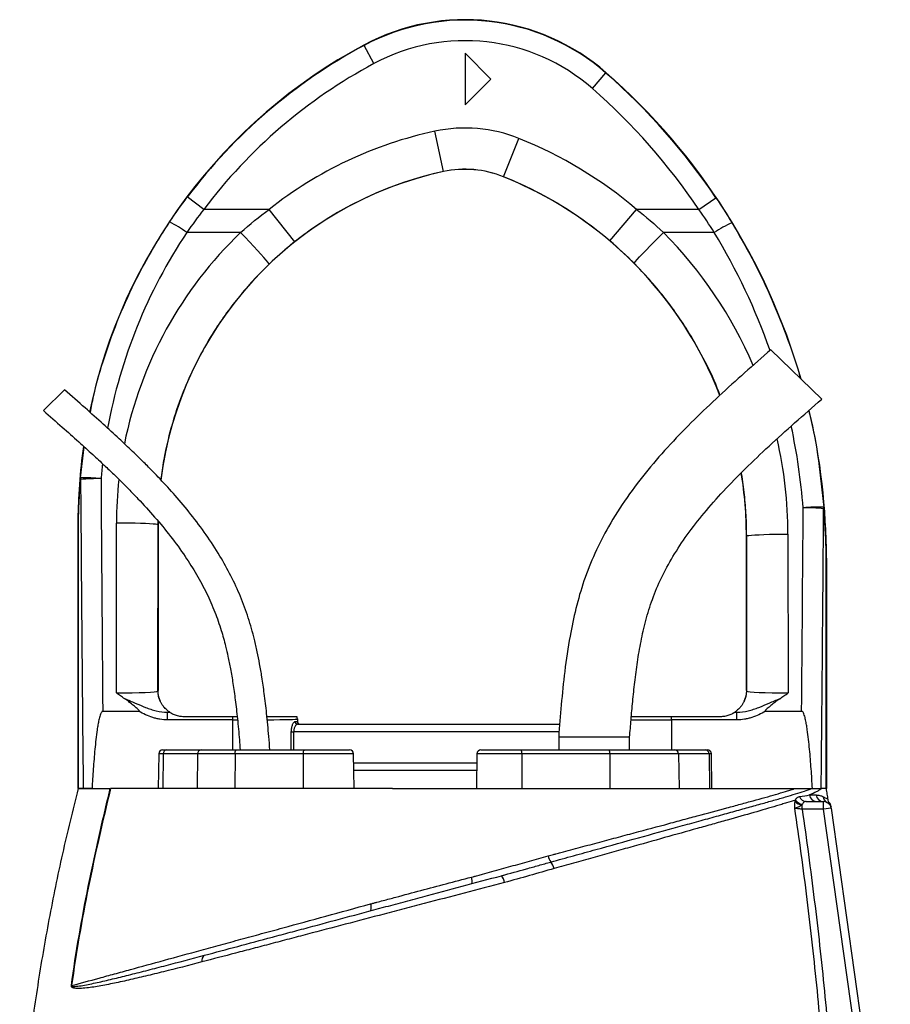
# Model space of a CAD drawing. Header units: millimetres. Extents: x 3239 to 9129, y 147 to 12352.
# Tile 5 of 5: x 5321 to 7007, y 10444 to 12352. Entities that reach past the tile are written whole.
import ezdxf

# ---------------------------------------------------------------- set-up
doc = ezdxf.new("R2010")
doc.units = ezdxf.units.MM
doc.header["$LTSCALE"] = 5

msp = doc.modelspace()

# ---------------------------------------------------------------- linework, layer by layer
at = {"color": 7, "linetype": 'Continuous', "lineweight": 25}
for p, q in [((5987.9, 12301.7), (5987.6, 12302.3)), ((6006.8, 12266.4), (5987.9, 12301.7)), ((6183.6, 12286.6), (6183.6, 12186.6)), ((6233.6, 12236.6), (6183.6, 12286.6)), ((6456.5, 12248.3), (6457, 12248.8)), ((6183.6, 12186.6), (6233.6, 12236.6)), ((6430.2, 12218.2), (6456.5, 12248.3)), ((6141.6, 12057.2), (6124.8, 12135.4)), ((6258.2, 12047.2), (6288, 12121.4)), ((6141.6, 12057.2), (6141.6, 12057.1)), ((6258.2, 12047.2), (6258.2, 12047.2)), ((5677.3, 11983.9), (5645.4, 12008)), ((6636.5, 11983.9), (6669.7, 12006.3)), ((5804, 11983.9), (5677.3, 11983.9)), ((5853.7, 11921.2), (5804, 11983.9)), ((6464.1, 11923), (6515.9, 11983.9)), ((6636.5, 11983.9), (6515.9, 11983.9)), ((5748.6, 11939.2), (5644.4, 11939.2)), ((6666.3, 11939.2), (6568.1, 11939.2)), ((6874.5, 11616.3), (6775.8, 11712)), ((5407.7, 11634.1), (5366.5, 11594.1)), ((5433.9, 11376.9), (5433.6, 11376.9)), ((5433.6, 10861.6), (5433.6, 11376.9)), ((5434, 11376.9), (5433.9, 11376.9)), ((5433.9, 10861.6), (5433.9, 11376.9)), ((5434, 11376.9), (5434, 10861.6)), ((5507.9, 11046.9), (5508.1, 11376.3)), ((5588.1, 11372.7), (5587.9, 11050.8)), ((5588.1, 11372.7), (5588.6, 11372.7)), ((5588.7, 11379.5), (5588.6, 11372.7)), ((5588.6, 11372.7), (5588.6, 11051.6)), ((6809.2, 11354.8), (6809.4, 11046.9)), ((6729.2, 11351.2), (6728.6, 11351.2)), ((6728.6, 11051.6), (6728.6, 11351.2)), ((6729.4, 11050.8), (6729.2, 11351.2)), ((6883.3, 11308.3), (6883.6, 11308.3)), ((6883.3, 10861.6), (6883.3, 11308.3)), ((6883.3, 11308.3), (6883.3, 11308.3)), ((6883.3, 11308.3), (6883.3, 10861.6)), ((6883.6, 11308.3), (6883.6, 10861.6)), ((5587.9, 11050.8), (5588.6, 11051.6)), ((6728.6, 11051.6), (6729.4, 11050.8)), ((5481.6, 11011.6), (5551.7, 11011.6)), ((5607, 10994.6), (5607, 11009.6)), ((5607, 11009.6), (5611.4, 11009.6)), ((6705.9, 11009.6), (6710.3, 11009.6)), ((6710.3, 10994.6), (6710.3, 11009.6)), ((6765.6, 11011.6), (6835.7, 11011.6)), ((5733.6, 10994.6), (5607, 10994.6)), ((5638.6, 11001.6), (5733.6, 11001.6)), ((5733.6, 10994.6), (5733.6, 11001.6)), ((5733.6, 11001.6), (5741.9, 11001.6)), ((5854, 10991.6), (5858.6, 10991.6)), ((5858.6, 10996.6), (5858.6, 10996.5)), ((5858.6, 10996.6), (5858.6, 10991.6)), ((5858.6, 10996.5), (5858.6, 10991.6)), ((5858.6, 10991.6), (5858.6, 10991.6)), ((6583.7, 10994.6), (6583.7, 11001.6)), ((6583.7, 11001.6), (6678.6, 11001.6)), ((6710.3, 10994.6), (6583.7, 10994.6)), ((5846.9, 10971.6), (5851.4, 10971.6)), ((5858.8, 10986.6), (6366.9, 10986.6)), ((6364.9, 10961.6), (6364.9, 10936.6)), ((6502.4, 10961.6), (6364.9, 10961.6)), ((6502.4, 10936.6), (6502.4, 10961.6)), ((5597.4, 10936.6), (5605.4, 10936.6)), ((5605.4, 10936.6), (5672, 10936.6)), ((5672, 10936.6), (5740.2, 10936.6)), ((5740.2, 10936.6), (5872.5, 10936.6)), ((5872.5, 10936.6), (5959.9, 10936.6)), ((6214.1, 10936.6), (6292, 10936.6)), ((6292, 10936.6), (6462.5, 10936.6)), ((6462.5, 10936.6), (6589.9, 10936.6)), ((6589.9, 10936.6), (6649.2, 10936.6)), ((6649.2, 10936.6), (6653.2, 10936.6)), ((5589.9, 10929.2), (5588.7, 10861.6)), ((5598.9, 10929.2), (5597.8, 10861.6)), ((5665.4, 10929.2), (5598.9, 10929.2)), ((5665.4, 10929.2), (5664.4, 10861.6)), ((5737.8, 10929.2), (5665.4, 10929.2)), ((5737.8, 10929.2), (5737.4, 10861.6)), ((5870.1, 10929.2), (5737.8, 10929.2)), ((5870.1, 10929.2), (5869.8, 10861.6)), ((5968.5, 10861.6), (5967.4, 10929.2)), ((6206.6, 10929.2), (6205.4, 10861.6)), ((6293.3, 10929.2), (6293.5, 10861.6)), ((6463.8, 10929.2), (6293.3, 10929.2)), ((6463.8, 10929.2), (6464, 10861.6)), ((6597, 10929.2), (6463.8, 10929.2)), ((6597, 10929.2), (6598.1, 10861.6)), ((6656.2, 10929.2), (6597, 10929.2)), ((6656.2, 10929.2), (6657.3, 10861.6)), ((6661.9, 10861.6), (6660.7, 10929.2)), ((6206, 10896.6), (5967.9, 10896.6)), ((5433.6, 10861.6), (5433.9, 10861.6)), ((5434, 10861.6), (5433.9, 10861.6)), ((5443.7, 10861.6), (5434, 10861.6)), ((5478.5, 10861.6), (5495.1, 10861.6)), ((6042.6, 10861.6), (6213.3, 10861.6)), ((6856, 10861.6), (6856.6, 10861.6)), ((6836.5, 10821.6), (6836.5, 10830.2)), ((6878.1, 10821.6), (6836.5, 10821.6)), ((6844.4, 10836.6), (6878.1, 10836.6)), ((6878.1, 10821.6), (6878.1, 10836.6)), ((6893, 10823.7), (6878.1, 10821.6)), ((6990.3, 10023.4), (6878.1, 10821.6)), ((6885.3, 10834.8), (6884.9, 10834.9)), ((6893, 10823.6), (6893, 10823.7)), ((6893, 10823.7), (7007.4, 10009.1)), ((6256.1, 10693.4), (6257.8, 10693.9))]:
    msp.add_line(p, q, dxfattribs=at)
at = {"color": 8, "linetype": 'Continuous', "lineweight": 25}
for p, q in [((5438.4, 11463.7), (5445.7, 11523.8)), ((5588.3, 11380.1), (5588.1, 11372.7)), ((5733.6, 10936.6), (5733.6, 10994.6)), ((6583.7, 10994.6), (6583.7, 10936.6)), ((5846.9, 10936.6), (5846.9, 10971.6)), ((5851.4, 10971.6), (5851.4, 10936.6)), ((6365.7, 10971.6), (5851.4, 10971.6)), ((5598.9, 10929.2), (5589.9, 10929.2)), ((5967.4, 10929.2), (5870.1, 10929.2)), ((6293.3, 10929.2), (6206.6, 10929.2)), ((6660.7, 10929.2), (6656.2, 10929.2)), ((5967.7, 10911.6), (6206.3, 10911.6))]:
    msp.add_line(p, q, dxfattribs=at)
at = {"color": 7, "linetype": 'Continuous', "lineweight": 25, "flags": 128}
for points in [[(5804, 11877.9), (5803.4, 11879.1), (5801.5, 11881.7), (5798.2, 11885.6), (5793.7, 11890.8), (5788.1, 11897.1), (5781.4, 11904.4), (5774, 11912.4), (5765.9, 11921.1), (5757.4, 11930.1), (5748.6, 11939.2)], [(6511.3, 11879.3), (6511.9, 11880.5), (6513.9, 11883), (6517.2, 11886.9), (6521.8, 11891.9), (6527.6, 11898.1), (6534.4, 11905.2), (6542.1, 11913.1), (6550.4, 11921.5), (6559.1, 11930.3), (6568.1, 11939.2)], [(5588.1, 11372.7), (5586.9, 11373.3), (5583.9, 11373.8), (5579, 11374.3), (5572.4, 11374.8), (5564.2, 11375.2), (5554.7, 11375.6), (5544.1, 11375.9), (5532.6, 11376.1), (5520.5, 11376.2), (5508.1, 11376.3)], [(6729.2, 11351.2), (6730.4, 11351.8), (6733.4, 11352.3), (6738.3, 11352.8), (6744.9, 11353.3), (6753.1, 11353.7), (6762.6, 11354.1), (6773.2, 11354.4), (6784.7, 11354.6), (6796.8, 11354.7), (6809.2, 11354.8)], [(5737.8, 10929.2), (5737.8, 10930.6), (5738, 10932), (5738.2, 10933.3), (5738.5, 10934.4), (5738.9, 10935.3), (5739.3, 10936), (5739.7, 10936.4), (5740.2, 10936.6)], [(5870.1, 10929.2), (5870.2, 10930.6), (5870.3, 10932), (5870.6, 10933.3), (5870.8, 10934.4), (5871.2, 10935.3), (5871.6, 10936), (5872.1, 10936.4), (5872.5, 10936.6)], [(6195.7, 10690.1), (6199.1, 10691), (6199.1, 10691)]]:
    msp.add_lwpolyline(points, dxfattribs=at)
at = {"color": 7, "linetype": 'Continuous', "lineweight": 25}
for centre, radius, start, end in [((6183.6, 11936.6), 415, 48.8005, 118.1929), ((6183.6, 11936.6), 414.2, 48.8005, 118.1929), ((6183.6, 11936.6), 374.3, 48.8005, 118.1929), ((6483.6, 11376.9), 1050, 118.1929, 168.2253), ((6483.6, 11376.9), 1049.2, 118.1929, 143.0256), ((6483.6, 11376.9), 1009.3, 118.1929, 143.0256), ((5633.6, 11308.3), 1250, 16.1034, 48.8005), ((5633.6, 11308.3), 1249.2, 33.9671, 48.8005), ((5633.6, 11308.3), 1209.3, 33.9671, 48.8005), ((6288.6, 11372.7), 780.1, 102.1224, 128.4138), ((6183.6, 11861.6), 280.1, 68.1161, 102.1224), ((5978.6, 11351.2), 830.1, 49.6645, 68.1161), ((6183.6, 11861.6), 200.1, 68.1161, 102.1224), ((6183.6, 11861.6), 200, 68.1161, 102.1224), ((6288.6, 11372.7), 700, 102.1224, 172.9049), ((6288.6, 11372.7), 700.1, 102.1224, 128.4138), ((5978.6, 11351.2), 750.1, 49.6645, 68.1161), ((5978.6, 11351.2), 750, 21.3034, 68.1161), ((5485.7, 11718.2), 272.1, 54.3311, 62.5562), ((6812.3, 11717.3), 265.6, 114.8932, 123.3337), ((5633.6, 11308.3), 1250, 0, 13.2399), ((6483.6, 11376.9), 1050, 171.9067, 180), ((5978.6, 11351.2), 750, 0, 9.3367), ((5449.4, 11229.8), 234.1, 82.9274, 92.6994), ((5451, 11463), 12.6, 176.8653, 192.0026), ((5472.1, 11159.8), 302.5, 88.8275, 96.3421), ((6866.6, 11173.2), 234.1, 87.0867, 96.8611), ((6844.7, 11100.1), 305.6, 83.6975, 91.1288), ((6867.4, 11406.5), 11.2, 346.3915, 2.7476), ((5627.9, 11050.8), 40, 180.0185, 209.1258), ((6689.4, 11050.8), 40, 330.8742, 359.9815), ((5638.6, 11051.6), 50, 236.7363, 236.9813), ((6678.6, 11051.6), 50, 303.0187, 303.2637), ((5858.9, 10991.5), 4.91, 178.9427, 268.9022), ((5843.6, 10996.5), 15, 0.0179, 19.6354), ((5863.6, 10991.6), 5, 179.9956, 269.9956), ((5597.4, 10929.1), 7.5, 90, 179), ((5605.9, 10929.5), 7.07, 93.8436, 182.5389), ((5672.5, 10929.5), 7.07, 93.8436, 182.5389), ((5959.9, 10929.1), 7.5, 1, 90), ((6214.1, 10929.1), 7.5, 90, 179), ((6281.7, 10931), 11.7, 351.3091, 28.7329), ((6452.3, 10931), 11.7, 351.3091, 28.7329), ((6589.7, 10929.3), 7.28, 359.2325, 88.2045), ((6648.9, 10929.3), 7.28, 359.2325, 88.2045), ((6653.2, 10929.1), 7.5, 1, 90), ((6837.8, 10850), 19.8, 221.6133, 266.1291), ((6839, 10850.3), 18.9, 214.9381, 264.0372), ((6844.8, 10850.3), 13.7, 197.9005, 268.4239), ((6865, 10851.1), 14.5, 186.6031, 268.7715), ((6878.3, 10851.3), 14.7, 187.4681, 269.2533), ((6891.5, 10848), 14.6, 187.5919, 242.9681), ((6878.1, 10821.6), 15, 8, 90), ((6877.6, 10825.4), 15, 7.9997, 36.5497), ((6376.8, 10738.5), 33.1, 192.9568, 215.1693), ((6326.8, 10700.3), 29.9, 12.4711, 39.8202), ((6178, 10682.7), 19.2, 344.2305, 22.8222), ((6230.1, 10675.2), 30.1, 8.5407, 36.1743), ((5982.5, 10630.6), 19.4, 343.7036, 23.1661), ((5684.5, 10528.9), 11.3, 119.6226, 196.3097), ((5416.3, 10422.5), 57.5, 85.1274, 85.6056)]:
    msp.add_arc(centre, radius, start, end, dxfattribs=at)
at = {"color": 8, "linetype": 'Continuous', "lineweight": 25}
for centre, major_axis, ratio, start_param, end_param in [((6483.6, 11379.5), (0, 1008.8), 1, 0.982585, 1.391125), ((6288.6, 11375.7), (0, 780.5), 1, 0.764074, 1.372079), ((5978.6, 11354.1), (0, 830.5), 1, 5.117943, 5.494101), ((5633.6, 11311), (0, 1208.7), 1, 5.049124, 5.258909), ((5633.6, 11311), (0, 1208.7), 1, 4.790748, 4.92309), ((5978.6, 11354.1), (0, 830.5), 1, 4.71317, 4.937328), ((6483.6, 11379.5), (0, 1008.8), 1, 1.460239, 1.48873), ((6288.6, 11375.7), (0, 780.5), 1, 1.461892, 1.570015), ((6383.6, 12910.7), (0, 10282.4), 0.048627, 4.511856, 4.565316), ((5733.6, 10996.6), (125, 0), 0.01536, 4.712389, 4.784591), ((5733.6, 10996.6), (125, 0), 0.01536, 5.276513, 6.265732), ((6583.7, 10996.6), (125, 0), 0.01536, 4.031302, 4.712389)]:
    msp.add_ellipse(centre, major_axis=major_axis, ratio=ratio, start_param=start_param, end_param=end_param, dxfattribs=at)
at = {"color": 7, "linetype": 'Continuous', "lineweight": 25}
for centre, major_axis, ratio, start_param, end_param in [((5933.6, 12910.7), (0, 10282.4), 0.048627, 1.712315, 1.771423), ((5933.6, 12912.5), (0, 10282.4), 0.044737, 1.712315, 1.756735), ((6383.6, 12912.5), (0, 10282.4), 0.044737, 4.52645, 4.565316), ((5507.9, 11050.8), (80, 0), 0.048575, 4.712297, 6.265657), ((5628.6, 11051.6), (-28.3, -28.3), 0.999695, 5.497939, 5.499231), ((6688.6, 11051.6), (-28.3, 28.3), 0.999695, 3.925547, 3.926839), ((6809.4, 11050.8), (80, 0), 0.048575, 3.15912, 4.712481), ((5507.9, 11010.8), (120, 0), 0.017486, 5.683962, 5.749965), ((6809.4, 11010.8), (120, 0), 0.017486, 3.674813, 3.740816), ((5843.6, 10996.6), (10.6, 10.6), 0.999695, 5.497939, 5.837579), ((5863.6, 10991.6), (5, 0), 0.999848, 3.141593, 4.712389)]:
    msp.add_ellipse(centre, major_axis=major_axis, ratio=ratio, start_param=start_param, end_param=end_param, dxfattribs=at)
for points in [[(5611.1, 11959.7), (5622.1, 11976.1), (5633.5, 11992.2), (5645.4, 12008)], [(6669.7, 12006.3), (6680.3, 11990.5), (6690.6, 11974.5), (6700.5, 11958.3)], [(5677.3, 11983.9), (5665.9, 11969.3), (5654.9, 11954.4), (5644.4, 11939.2)], [(5748.6, 11939.2), (5766.4, 11955), (5784.8, 11969.9), (5804, 11983.9)], [(6515.9, 11983.9), (6533.9, 11969.8), (6551.3, 11954.9), (6568.1, 11939.2)], [(6666.3, 11939.2), (6656.7, 11954.4), (6646.8, 11969.3), (6636.5, 11983.9)], [(5853.7, 11921.2), (5836.4, 11907.6), (5819.9, 11893.1), (5804, 11877.9)], [(6511.3, 11879.3), (6496.2, 11894.5), (6480.5, 11909.1), (6464.1, 11923)], [(6213.3, 10861.6), (6220.9, 10861.6), (6236.7, 10861.6), (6262.2, 10861.6), (6289, 10861.6), (6316.4, 10861.6), (6343.3, 10861.6), (6369, 10861.6), (6392.9, 10861.6), (6407.5, 10861.6), (6414.5, 10861.6)], [(6883.6, 10861.6), (6883.3, 10861.6), (6880, 10861.6), (6873.7, 10861.6)], [(6823, 10836.8), (6823.1, 10837.8), (6823.3, 10838.7), (6823.5, 10839.5)], [(6831.7, 10846.1), (6838.8, 10847.2), (6845.1, 10848.3), (6850.6, 10849.4)], [(6850.6, 10849.4), (6855.5, 10849.4), (6859.9, 10849.4), (6863.7, 10849.3)], [(6837, 10831.6), (6836.8, 10831.1), (6836.6, 10830.7), (6836.5, 10830.2)], [(6344.5, 10731.1), (6348, 10732), (6351.4, 10733), (6354.8, 10733.9)]]:
    msp.add_open_spline(points, degree=3, dxfattribs=at)
at = {"color": 8, "linetype": 'Continuous', "lineweight": 25}
for points, knots in [([(5457.4, 11590.3), (5459.4, 11600.8), (5466.3, 11637.6), (5484.7, 11699.9), (5512.5, 11776.6), (5544.1, 11845.5), (5577.1, 11906.6), (5599.8, 11942), (5611.1, 11959.7)], [0, 0, 0, 0, 0.079758, 0.27903, 0.483159, 0.687289, 0.843363, 1, 1, 1, 1]), ([(6700.5, 11958.3), (6713.9, 11935.2), (6740.8, 11889.1), (6775.5, 11816.8), (6805.6, 11742), (6824.6, 11688.5), (6832.1, 11659.5), (6832.8, 11656.8)], [0, 0, 0, 0, 0.242221, 0.484941, 0.727661, 0.974494, 1, 1, 1, 1]), ([(5804, 11877.9), (5794.5, 11868.5), (5775.5, 11849.7), (5749, 11819.4), (5724.1, 11787.6), (5697.7, 11749.3), (5670.9, 11704.2), (5645.2, 11651.2), (5623.9, 11595.7), (5609, 11544), (5599.1, 11498.7), (5595.5, 11472.6), (5593.8, 11460.2)], [0, 0, 0, 0, 0.083997, 0.167993, 0.253114, 0.338234, 0.460455, 0.582676, 0.708446, 0.834217, 0.921058, 1, 1, 1, 1]), ([(6677.4, 11623.9), (6676.6, 11626), (6668.8, 11648.3), (6649.1, 11689.1), (6621.6, 11739.1), (6594.2, 11780.7), (6568.7, 11815.1), (6541.2, 11848.2), (6521.3, 11869), (6511.3, 11879.3)], [0, 0, 0, 0, 0.021931, 0.231395, 0.440859, 0.579729, 0.718598, 0.859299, 1, 1, 1, 1]), ([(6849.2, 11594), (6849.9, 11591.4), (6858.3, 11559.6), (6869.2, 11497.2), (6875.4, 11437.1), (6878.5, 11407)], [0, 0, 0, 0, 0.043247, 0.520364, 1, 1, 1, 1]), ([(6729.2, 11351.2), (6729, 11364.5), (6728.6, 11391.2), (6725, 11431.3), (6721.8, 11458.8), (6719.1, 11472.9), (6718.9, 11473.8)], [0, 0, 0, 0, 0.325064, 0.650128, 0.9789557, 1, 1, 1, 1]), ([(6877, 10846), (6879.9, 10844.6), (6884.3, 10842.4), (6886.7, 10841), (6886.7, 10841), (6886.8, 10840.9)], [0, 0, 0, 0, 0.521118, 0.793333, 1, 1, 1, 1]), ([(6889.5, 10834.2), (6889.5, 10834.2), (6889.5, 10834.3), (6888.6, 10833.8), (6887.3, 10834.2), (6887, 10834.3)], [0, 0, 0, 0, 0.335959, 0.855568, 1, 1, 1, 1])]:
    msp.add_open_spline(points, degree=3, knots=knots, dxfattribs=at)
at = {"color": 7, "linetype": 'Continuous', "lineweight": 25}
for points, knots in [([(6775.8, 11712), (6758.9, 11697.1), (6725.3, 11667.6), (6675.7, 11622.8), (6627.5, 11576.9), (6581, 11529.4), (6537, 11479.4), (6496.6, 11426.2), (6462.2, 11372.1), (6434.2, 11318.1), (6413.2, 11264.9), (6397.8, 11211.1), (6385.5, 11152.5), (6376.3, 11090.2), (6369.7, 11024.9), (6366.5, 10982.4), (6364.9, 10961.6)], [0, 0, 0, 0, 0.075782, 0.150783, 0.225431, 0.300064, 0.374771, 0.449773, 0.525045, 0.590363, 0.654638, 0.717589, 0.778744, 0.856355, 0.929624, 1, 1, 1, 1]), ([(5805.4, 10936.6), (5804.7, 10945.3), (5802.8, 10969), (5799.4, 11005.5), (5794.9, 11043.9), (5790.3, 11075.9), (5785.7, 11102.9), (5780.9, 11127.1), (5774.1, 11156.9), (5764, 11192.8), (5749, 11234), (5730.4, 11274), (5708.1, 11314.1), (5682.1, 11353.9), (5653, 11392.8), (5623, 11428.7), (5598.1, 11455.9), (5577.7, 11477.1), (5560, 11494.9), (5538.2, 11516.2), (5512, 11541), (5481.2, 11569.1), (5446, 11600.5), (5421, 11622.5), (5407.7, 11634.1)], [0, 0, 0, 0, 0.0315513, 0.085485, 0.1318201, 0.1705115, 0.2015417, 0.2303007, 0.2594796, 0.3114385, 0.3641628, 0.4169821, 0.4698256, 0.529004, 0.5879409, 0.6445181, 0.696912, 0.7205333, 0.7503801, 0.7869673, 0.8302348, 0.8801561, 0.9367326, 1, 1, 1, 1]), ([(6502.4, 10961.6), (6503.3, 10972.7), (6505.2, 10995.6), (6508.3, 11031.1), (6512.2, 11068.4), (6517.3, 11107.2), (6524.1, 11147.1), (6533.4, 11187.8), (6546.1, 11229.2), (6563.6, 11270.8), (6586.2, 11312.5), (6614, 11354.4), (6646.9, 11396.6), (6684.6, 11439.2), (6726.8, 11482.3), (6773, 11526.2), (6822.7, 11570.9), (6857, 11600.9), (6874.5, 11616.3)], [0, 0, 0, 0, 0.04261, 0.088057, 0.136008, 0.186034, 0.237676, 0.290826, 0.345714, 0.402895, 0.463102, 0.526963, 0.594979, 0.667421, 0.744346, 0.825622, 0.91098, 1, 1, 1, 1]), ([(5366.5, 11594.1), (5378.6, 11583.4), (5401.5, 11563.4), (5433.5, 11535), (5460.7, 11510.3), (5483.3, 11489.3), (5502, 11471.4), (5518.5, 11455.3), (5534.2, 11439.6), (5555.7, 11417.3), (5582.4, 11388), (5613.2, 11350.7), (5640.3, 11313.6), (5663.6, 11276.8), (5683, 11240.8), (5699, 11204.6), (5709.1, 11175.2), (5715.6, 11153), (5720, 11136.1), (5724.6, 11116.4), (5729.4, 11092.4), (5734.1, 11064.4), (5738.6, 11032.1), (5742.7, 10995.7), (5745.7, 10963.4), (5747.3, 10943.2), (5747.8, 10936.6)], [0, 0, 0, 0, 0.061537, 0.115578, 0.162106, 0.201141, 0.23272, 0.260437, 0.288549, 0.317052, 0.377914, 0.439148, 0.500379, 0.552487, 0.604477, 0.6552, 0.702424, 0.722481, 0.743133, 0.768669, 0.799514, 0.835762, 0.876712, 0.923031, 0.974731, 1, 1, 1, 1]), ([(5433.9, 11376.9), (5433.9, 11379), (5434, 11381.1), (5434, 11385.1), (5434, 11387), (5434.1, 11390.9), (5434.1, 11392.7), (5434.2, 11396.4), (5434.3, 11398.3), (5434.5, 11403.7), (5434.6, 11407.3), (5434.9, 11414.4), (5435.1, 11418), (5435.6, 11428.6), (5436.1, 11435.6), (5437.1, 11449.7), (5437.7, 11456.7), (5438.4, 11463.7)], [0, 0, 0, 0, 0.0625, 0.0625, 0.125, 0.125, 0.1875, 0.1875, 0.25, 0.25, 0.375, 0.375, 0.5, 0.5, 0.75, 0.75, 1, 1, 1, 1]), ([(5438.6, 11460.4), (5438, 11453.7), (5437.3, 11447), (5436.2, 11433.5), (5435.8, 11426.8), (5435.2, 11416.6), (5435, 11413.3), (5434.7, 11406.4), (5434.5, 11403), (5434.3, 11397.8), (5434.3, 11396), (5434.2, 11392.5), (5434.1, 11390.7), (5434.1, 11386.9), (5434, 11385), (5434, 11382.1), (5434, 11381.1), (5434, 11379), (5434, 11378), (5434, 11376.9)], [0, 0, 0, 0, 0.25, 0.25, 0.5, 0.5, 0.625, 0.625, 0.75, 0.75, 0.8125, 0.8125, 0.875, 0.875, 0.9375, 0.9375, 0.96875, 0.96875, 1, 1, 1, 1]), ([(6883.3, 11308.3), (6883.3, 11309.5), (6883.3, 11310.6), (6883.3, 11312.9), (6883.3, 11314.1), (6883.3, 11317.4), (6883.2, 11319.5), (6883.1, 11323.7), (6883.1, 11325.8), (6883, 11329.8), (6882.9, 11331.8), (6882.7, 11337.8), (6882.6, 11341.8), (6882.2, 11349.6), (6882, 11353.5), (6881.4, 11365.2), (6880.9, 11372.9), (6879.7, 11388.4), (6879, 11396.1), (6878.2, 11403.9)], [0, 0, 0, 0, 0.03125, 0.03125, 0.0625, 0.0625, 0.125, 0.125, 0.1875, 0.1875, 0.25, 0.25, 0.375, 0.375, 0.5, 0.5, 0.75, 0.75, 1, 1, 1, 1]), ([(6878.5, 11407), (6879.3, 11399), (6879.9, 11391), (6881, 11374.9), (6881.5, 11366.9), (6882.1, 11354.8), (6882.3, 11350.7), (6882.6, 11342.6), (6882.8, 11338.5), (6883, 11332.3), (6883, 11330.3), (6883.1, 11326.1), (6883.2, 11324), (6883.3, 11319.7), (6883.3, 11317.5), (6883.3, 11314.1), (6883.3, 11313), (6883.3, 11310.6), (6883.3, 11309.5), (6883.3, 11308.3)], [0, 0, 0, 0, 0.25, 0.25, 0.5, 0.5, 0.625, 0.625, 0.75, 0.75, 0.8125, 0.8125, 0.875, 0.875, 0.9375, 0.9375, 0.96875, 0.96875, 1, 1, 1, 1]), ([(5524.1, 11035.8), (5521.3, 11037.6), (5518.6, 11039.4), (5514.6, 11042.2), (5513.2, 11043.2), (5510.5, 11045), (5509.2, 11046), (5507.9, 11046.9)], [0, 0, 0, 0, 0.5, 0.5, 0.75, 0.75, 1, 1, 1, 1]), ([(5592.9, 11031.3), (5592.5, 11032.3), (5592.1, 11033.3), (5591.3, 11035.6), (5590.9, 11036.8), (5590.3, 11038.9), (5590.1, 11039.6), (5589.7, 11041.2), (5589.5, 11042), (5589.2, 11044), (5589.1, 11045), (5588.8, 11047), (5588.8, 11047.7), (5588.7, 11049), (5588.7, 11049.5), (5588.7, 11050.4), (5588.6, 11051), (5588.6, 11051.5)], [0, 0, 0, 0, 0.25, 0.25, 0.5, 0.5, 0.625, 0.625, 0.75, 0.75, 0.875, 0.875, 0.9375, 0.9375, 0.96875, 0.96875, 1, 1, 1, 1]), ([(6728.6, 11051.5), (6728.6, 11051), (6728.6, 11050.5), (6728.6, 11049.5), (6728.6, 11049), (6728.5, 11047.8), (6728.4, 11047), (6728.3, 11045.7), (6728.2, 11045.1), (6728.1, 11044), (6728, 11043.5), (6727.7, 11042.1), (6727.6, 11041.2), (6727.2, 11039.6), (6727, 11038.9), (6726.4, 11036.8), (6726, 11035.6), (6725.2, 11033.3), (6724.8, 11032.3), (6724.4, 11031.3)], [0, 0, 0, 0, 0.03125, 0.03125, 0.0625, 0.0625, 0.125, 0.125, 0.1875, 0.1875, 0.25, 0.25, 0.375, 0.375, 0.5, 0.5, 0.75, 0.75, 1, 1, 1, 1]), ([(6793.2, 11035.8), (6795.9, 11037.6), (6798.7, 11039.4), (6802.7, 11042.2), (6804.1, 11043.2), (6806.7, 11045), (6808.1, 11046), (6809.4, 11046.9)], [0, 0, 0, 0, 0.5, 0.5, 0.75, 0.75, 1, 1, 1, 1]), ([(5524.1, 11035.8), (5527.6, 11034.6), (5531, 11033.2), (5537.7, 11030.4), (5541.1, 11028.9), (5551.1, 11024.5), (5557.8, 11021.6), (5568, 11017.7), (5571.4, 11016.5), (5578.3, 11014.2), (5581.8, 11013.2), (5592.4, 11010.7), (5599.6, 11009.6), (5607, 11009.6)], [0, 0, 0, 0, 0.125, 0.125, 0.25, 0.25, 0.5, 0.5, 0.625, 0.625, 0.75, 0.75, 1, 1, 1, 1]), ([(5551.7, 11011.6), (5551.9, 11011.6), (5552.1, 11011.6), (5552.4, 11011.7), (5552.4, 11011.8), (5552.5, 11012), (5552.4, 11012.1), (5552.4, 11012.4), (5552.3, 11012.6), (5552, 11012.9), (5551.9, 11013.1), (5551.3, 11013.8), (5550.7, 11014.4), (5549, 11016), (5547.8, 11017.1), (5544.1, 11020.2), (5541.7, 11022.2), (5536.8, 11026.2), (5534.3, 11028.2), (5529.3, 11032.1), (5526.7, 11034.1), (5524.1, 11035.8)], [0, 0, 0, 0, 0.015625, 0.015625, 0.023438, 0.023438, 0.03125, 0.03125, 0.046875, 0.046875, 0.0625, 0.0625, 0.125, 0.125, 0.25, 0.25, 0.5, 0.5, 0.75, 0.75, 1, 1, 1, 1]), ([(5611.2, 11009.8), (5611.1, 11009.9), (5610.4, 11010.3), (5608.6, 11011.6), (5607.8, 11012.2), (5606.1, 11013.6), (5605.2, 11014.4), (5603.1, 11016.4), (5602, 11017.5), (5599.8, 11020), (5598.7, 11021.4), (5596.6, 11024.4), (5595.6, 11026), (5594.4, 11028.3), (5594, 11029.1), (5593.3, 11030.4), (5593.1, 11031), (5592.9, 11031.3)], [0, 0, 0, 0, 0.25, 0.25, 0.375, 0.375, 0.5, 0.5, 0.625, 0.625, 0.75, 0.75, 0.875, 0.875, 0.9375, 0.9375, 1, 1, 1, 1]), ([(6724.4, 11031.3), (6724.2, 11031), (6724, 11030.4), (6723.3, 11029.1), (6722.9, 11028.4), (6721.7, 11026.1), (6720.7, 11024.5), (6718.6, 11021.5), (6717.5, 11020.1), (6715.3, 11017.5), (6714.2, 11016.4), (6711.1, 11013.4), (6709.3, 11012.1), (6707.5, 11010.7), (6707, 11010.4), (6706.3, 11009.9), (6706.1, 11009.8), (6706.1, 11009.8)], [0, 0, 0, 0, 0.0625, 0.0625, 0.125, 0.125, 0.25, 0.25, 0.375, 0.375, 0.5, 0.5, 0.75, 0.75, 0.875, 0.875, 1, 1, 1, 1]), ([(6710.3, 11009.6), (6717.7, 11009.6), (6724.8, 11010.7), (6735.5, 11013.2), (6739, 11014.2), (6745.9, 11016.5), (6749.3, 11017.7), (6759.5, 11021.6), (6766.1, 11024.5), (6776.2, 11028.9), (6779.6, 11030.4), (6786.3, 11033.2), (6789.7, 11034.6), (6793.2, 11035.8)], [0, 0, 0, 0, 0.25, 0.25, 0.375, 0.375, 0.5, 0.5, 0.75, 0.75, 0.875, 0.875, 1, 1, 1, 1]), ([(6793.2, 11035.8), (6790.5, 11034.1), (6788, 11032.1), (6783, 11028.2), (6780.5, 11026.2), (6775.6, 11022.2), (6773.1, 11020.2), (6769.5, 11017.1), (6768.3, 11016), (6766.6, 11014.4), (6766, 11013.8), (6765.4, 11013.1), (6765.2, 11012.9), (6765, 11012.6), (6764.9, 11012.4), (6764.8, 11012.1), (6764.8, 11012), (6764.9, 11011.8), (6764.9, 11011.7), (6765.2, 11011.6), (6765.4, 11011.6), (6765.6, 11011.6)], [0, 0, 0, 0, 0.25, 0.25, 0.5, 0.5, 0.75, 0.75, 0.875, 0.875, 0.9375, 0.9375, 0.953125, 0.953125, 0.96875, 0.96875, 0.976563, 0.976563, 0.984375, 0.984375, 1, 1, 1, 1]), ([(5481.6, 11011.6), (5481.2, 11011.6), (5480.8, 11011.4), (5480.1, 11011), (5479.8, 11010.7), (5479, 11009.8), (5478.6, 11009.1), (5477.5, 11006.9), (5476.9, 11005.4), (5475.9, 11002.4), (5475.5, 11000.9), (5474.7, 10997.8), (5474.3, 10996.2), (5473.3, 10991.6), (5472.7, 10988.4), (5471.6, 10982.1), (5471.1, 10979), (5469.8, 10969.5), (5469, 10963.2), (5467.5, 10950.5), (5466.9, 10944.2), (5465.1, 10925.1), (5464.1, 10912.4), (5462.3, 10887), (5461.5, 10874.3), (5460.7, 10861.6)], [0, 0, 0, 0, 0.007813, 0.007813, 0.015625, 0.015625, 0.03125, 0.03125, 0.0625, 0.0625, 0.09375, 0.09375, 0.125, 0.125, 0.1875, 0.1875, 0.25, 0.25, 0.375, 0.375, 0.5, 0.5, 0.75, 0.75, 1, 1, 1, 1]), ([(5607, 10994.6), (5602.1, 10994.6), (5597.2, 10995.1), (5590, 10996.3), (5587.7, 10996.8), (5582.9, 10998), (5580.6, 10998.7), (5568.9, 11002.5), (5560.1, 11006.7), (5551.7, 11011.6)], [0, 0, 0, 0, 0.25, 0.25, 0.375, 0.375, 0.5, 0.5, 1, 1, 1, 1]), ([(5611.4, 11009.6), (5611.4, 11009.6), (5611.5, 11009.6), (5611.9, 11009.3), (5612.1, 11009.2), (5613, 11008.6), (5613.9, 11008.1), (5615.9, 11007), (5617, 11006.5), (5619.4, 11005.4), (5620.6, 11004.9), (5623.2, 11004), (5624.6, 11003.6), (5627.3, 11002.8), (5628.7, 11002.5), (5632.9, 11001.8), (5635.8, 11001.6), (5638.6, 11001.6)], [0, 0, 0, 0, 0.0625, 0.0625, 0.125, 0.125, 0.25, 0.25, 0.375, 0.375, 0.5, 0.5, 0.625, 0.625, 0.75, 0.75, 1, 1, 1, 1]), ([(6678.6, 11001.6), (6681.5, 11001.6), (6684.4, 11001.8), (6688.5, 11002.5), (6689.9, 11002.8), (6692.7, 11003.6), (6694, 11004), (6696.6, 11004.9), (6697.9, 11005.4), (6700.3, 11006.5), (6701.4, 11007), (6702.9, 11007.8), (6703.3, 11008.1), (6704.2, 11008.6), (6704.5, 11008.8), (6705.2, 11009.2), (6705.4, 11009.3), (6705.8, 11009.6), (6705.9, 11009.6), (6705.9, 11009.6)], [0, 0, 0, 0, 0.25, 0.25, 0.375, 0.375, 0.5, 0.5, 0.625, 0.625, 0.75, 0.75, 0.8125, 0.8125, 0.875, 0.875, 0.9375, 0.9375, 1, 1, 1, 1]), ([(6765.6, 11011.6), (6757.1, 11006.7), (6748.4, 11002.5), (6736.7, 10998.7), (6734.4, 10998), (6729.6, 10996.8), (6727.3, 10996.3), (6720.1, 10995.1), (6715.2, 10994.6), (6710.3, 10994.6)], [0, 0, 0, 0, 0.5, 0.5, 0.625, 0.625, 0.75, 0.75, 1, 1, 1, 1]), ([(6856.6, 10861.6), (6855.8, 10874.3), (6855, 10887), (6853.2, 10912.5), (6852.2, 10925.2), (6850.4, 10944.2), (6849.7, 10950.6), (6848.3, 10963.3), (6847.5, 10969.6), (6846.1, 10979.1), (6845.6, 10982.2), (6844.6, 10988.5), (6844, 10991.6), (6842.9, 10996.3), (6842.6, 10997.9), (6841.8, 11000.9), (6841.3, 11002.5), (6840.3, 11005.5), (6839.8, 11007), (6838.7, 11009.1), (6838.3, 11009.8), (6837.5, 11010.7), (6837.2, 11011), (6836.5, 11011.4), (6836.1, 11011.6), (6835.7, 11011.6)], [0, 0, 0, 0, 0.25, 0.25, 0.5, 0.5, 0.625, 0.625, 0.75, 0.75, 0.8125, 0.8125, 0.875, 0.875, 0.90625, 0.90625, 0.9375, 0.9375, 0.96875, 0.96875, 0.984375, 0.984375, 0.992188, 0.992188, 1, 1, 1, 1]), ([(5799.6, 11001.6), (5800.3, 11001.6), (5807.3, 11001.6), (5818.6, 11001.6), (5832.9, 11001.6), (5844.1, 11001.6), (5851.9, 11001.6), (5856.5, 11001.6), (5857.3, 11001.6), (5857.7, 11001.6)], [0, 0, 0, 0, 0.021068, 0.192382, 0.363695, 0.534798, 0.7059, 0.85295, 1, 1, 1, 1]), ([(5846.9, 10971.6), (5846.9, 10972.9), (5846.9, 10974.2), (5847.2, 10976.8), (5847.4, 10978.1), (5847.8, 10980.5), (5848.1, 10981.7), (5848.7, 10983.8), (5849, 10984.8), (5849.7, 10986.6), (5850.1, 10987.5), (5850.9, 10988.9), (5851.3, 10989.5), (5852.1, 10990.5), (5852.5, 10990.9), (5853.3, 10991.4), (5853.6, 10991.6), (5854, 10991.6)], [0, 0, 0, 0, 0.125, 0.125, 0.25, 0.25, 0.375, 0.375, 0.5, 0.5, 0.625, 0.625, 0.75, 0.75, 0.875, 0.875, 1, 1, 1, 1]), ([(6505.8, 11001.6), (6507.4, 11001.6), (6514.2, 11001.6), (6528.4, 11001.6), (6546.9, 11001.6), (6565.6, 11001.6), (6577.6, 11001.6), (6583.7, 11001.6)], [0, 0, 0, 0, 0.076466, 0.32402, 0.571576, 0.785788, 1, 1, 1, 1]), ([(5858.8, 10986.6), (5858.5, 10986.6), (5858.1, 10986.5), (5857.3, 10986.1), (5856.9, 10985.8), (5856.1, 10985.1), (5855.7, 10984.7), (5854.9, 10983.6), (5854.5, 10983), (5853.7, 10981.7), (5853.4, 10981), (5852.7, 10979.4), (5852.4, 10978.5), (5851.9, 10976.6), (5851.7, 10975.7), (5851.5, 10973.7), (5851.4, 10972.6), (5851.4, 10971.6)], [0, 0, 0, 0, 0.125, 0.125, 0.25, 0.25, 0.375, 0.375, 0.5, 0.5, 0.625, 0.625, 0.75, 0.75, 0.875, 0.875, 1, 1, 1, 1]), ([(5433.6, 10861.6), (5423.3, 10819.5), (5402.6, 10735.5), (5376.7, 10608.2), (5354.7, 10480.4), (5337.1, 10351.8), (5325.7, 10250.1), (5321.7, 10191.2), (5320.6, 10175.4)], [0, 0, 0, 0, 0.186516, 0.372902, 0.559207, 0.74548, 0.931769, 1, 1, 1, 1]), ([(5420.7, 10479.9), (5425.1, 10512), (5430.1, 10544.1), (5441.1, 10608), (5447.1, 10639.9), (5459.9, 10703.5), (5466.7, 10735.2), (5481, 10798.5), (5488.4, 10830), (5496, 10861.6)], [0, 0, 0, 0, 0.25, 0.25, 0.5, 0.5, 0.75, 0.75, 1, 1, 1, 1]), ([(5496.6, 10861.6), (5481.3, 10798.5), (5466.8, 10735.3), (5447.6, 10639.9), (5441.6, 10608), (5430.6, 10544), (5425.6, 10512), (5421.2, 10479.9)], [0, 0, 0, 0, 0.5, 0.5, 0.75, 0.75, 1, 1, 1, 1]), ([(5433.6, 10861.6), (5433.6, 10861.6), (5433.7, 10861.6), (5433.7, 10861.6), (5433.8, 10861.6), (5434, 10861.6), (5434.2, 10861.6), (5434.5, 10861.6), (5434.8, 10861.6), (5435.1, 10861.6), (5435.5, 10861.6), (5436, 10861.6), (5437.2, 10861.6), (5439.8, 10861.6), (5444.8, 10861.6), (5451.1, 10861.6), (5457.1, 10861.6), (5461.9, 10861.6), (5464.9, 10861.6), (5468.1, 10861.6), (5471.4, 10861.6), (5474.9, 10861.6), (5477.3, 10861.6), (5478.5, 10861.6)], [0, 0, 0, 0, 0.0227397, 0.045471, 0.0681961, 0.0909169, 0.1136355, 0.1363538, 0.159074, 0.1817982, 0.2045282, 0.2272662, 0.2500142, 0.3749951, 0.5000011, 0.624982, 0.749988, 0.7916706, 0.8333309, 0.8749814, 0.9166347, 0.9583034, 1, 1, 1, 1]), ([(5460.7, 10861.6), (5458.5, 10861.6), (5456.5, 10861.6), (5453.7, 10861.6), (5452.9, 10861.6), (5451.2, 10861.6), (5450.4, 10861.6), (5448.2, 10861.6), (5447, 10861.6), (5445, 10861.6), (5444.2, 10861.6), (5443.7, 10861.6)], [0, 0, 0, 0, 0.25, 0.25, 0.375, 0.375, 0.5, 0.5, 0.75, 0.75, 1, 1, 1, 1]), ([(6042.6, 10861.6), (5987.1, 10861.6), (5877.7, 10861.6), (5726.6, 10861.6), (5595.7, 10861.6), (5526.1, 10861.6), (5496.6, 10861.6)], [0.5613215, 0.5613215, 0.5613215, 0.5613215, 0.6404767, 0.7196318, 0.798787, 0.8776759, 0.8776759, 0.8776759, 0.8776759]), ([(6349.7, 10719.4), (6357.2, 10721.5), (6364.5, 10723.5), (6379.2, 10727.6), (6393.8, 10731.6), (6408.3, 10735.6), (6422.7, 10739.6), (6429.8, 10741.6), (6465.4, 10751.4), (6492.9, 10759), (6545.9, 10773.6), (6571.4, 10780.7), (6608.2, 10790.8), (6620.3, 10794.1), (6637.9, 10799), (6643.7, 10800.6), (6655.2, 10803.8), (6660.8, 10805.3), (6677.5, 10810), (6688.3, 10812.9), (6709.1, 10818.7), (6719.1, 10821.5), (6733.5, 10825.5), (6738.2, 10826.8), (6747.4, 10829.4), (6751.9, 10830.6), (6765.1, 10834.4), (6773.5, 10836.7), (6789.5, 10841.2), (6797, 10843.4), (6811.1, 10847.5), (6817.7, 10849.5), (6830, 10853.2), (6835.7, 10855), (6846.1, 10858.4), (6850.9, 10860), (6855.1, 10861.6)], [0, 0, 0, 0, 0.03125, 0.03125, 0.0625, 0.09375, 0.09375, 0.125, 0.125, 0.25, 0.25, 0.375, 0.375, 0.4375, 0.4375, 0.46875, 0.46875, 0.5, 0.5, 0.5625, 0.5625, 0.625, 0.625, 0.65625, 0.65625, 0.6875, 0.6875, 0.75, 0.75, 0.8125, 0.8125, 0.875, 0.875, 0.9375, 0.9375, 1, 1, 1, 1]), ([(6354.8, 10733.9), (6355.6, 10734.2), (6356.4, 10734.4), (6358, 10734.8), (6360.4, 10735.4), (6366, 10736.9), (6370.8, 10738.2), (6380.3, 10740.8), (6386.7, 10742.5), (6405.6, 10747.6), (6418.1, 10750.9), (6436.7, 10755.9), (6442.8, 10757.6), (6455, 10760.8), (6461.1, 10762.5), (6479.1, 10767.3), (6491, 10770.5), (6525.9, 10779.9), (6548.5, 10785.9), (6581.2, 10794.7), (6591.9, 10797.6), (6607.7, 10801.9), (6612.9, 10803.3), (6623.2, 10806.1), (6628.3, 10807.4), (6653.7, 10814.3), (6672.8, 10819.4), (6699.9, 10826.8), (6708.7, 10829.1), (6721.4, 10832.6), (6725.6, 10833.7), (6733.8, 10836), (6737.8, 10837.1), (6757.6, 10842.5), (6772.1, 10846.6), (6791.9, 10852.3), (6798.2, 10854.2), (6807.1, 10856.9), (6810, 10857.9), (6815.7, 10859.7), (6818.4, 10860.6), (6821.1, 10861.6)], [0, 0, 0, 0, 0.003906, 0.003906, 0.007813, 0.015625, 0.03125, 0.03125, 0.0625, 0.0625, 0.125, 0.125, 0.15625, 0.15625, 0.1875, 0.1875, 0.25, 0.25, 0.375, 0.375, 0.4375, 0.4375, 0.46875, 0.46875, 0.5, 0.5, 0.625, 0.625, 0.6875, 0.6875, 0.71875, 0.71875, 0.75, 0.75, 0.875, 0.875, 0.9375, 0.9375, 0.96875, 0.96875, 1, 1, 1, 1]), ([(6414.5, 10861.6), (6448.7, 10861.6), (6514.6, 10861.6), (6604.5, 10861.6), (6683.9, 10861.6), (6751.7, 10861.6), (6795.1, 10861.6), (6815.8, 10861.6), (6821.1, 10861.6)], [0.130712, 0.130712, 0.130712, 0.130712, 0.1802911, 0.2298702, 0.2794493, 0.3290284, 0.3786074, 0.3966326, 0.3966326, 0.3966326, 0.3966326]), ([(6821.1, 10861.6), (6822.3, 10861.6), (6824.8, 10861.6), (6828.4, 10861.6), (6831.9, 10861.6), (6835.3, 10861.6), (6839.5, 10861.6), (6844.2, 10861.6), (6849.7, 10861.6), (6853.3, 10861.6), (6855.1, 10861.6)], [0, 0, 0, 0, 0.101917, 0.202879, 0.302889, 0.401951, 0.500069, 0.66183, 0.828469, 1, 1, 1, 1]), ([(6873.7, 10861.6), (6872.5, 10860.5), (6871, 10859.5), (6867.8, 10857.4), (6866, 10856.4), (6860.2, 10853.5), (6855.7, 10851.5), (6850.6, 10849.4)], [0, 0, 0, 0, 0.25, 0.25, 0.5, 0.5, 1, 1, 1, 1]), ([(6855.1, 10861.6), (6855.5, 10861.6), (6856.4, 10861.6), (6857.6, 10861.6), (6858.8, 10861.6), (6860, 10861.6), (6861.6, 10861.6), (6863.8, 10861.6), (6866.2, 10861.6), (6868.4, 10861.6), (6870.4, 10861.6), (6872.2, 10861.6), (6873.2, 10861.6), (6873.7, 10861.6)], [0, 0, 0, 0, 0.048202, 0.097322, 0.147367, 0.198347, 0.250267, 0.373775, 0.500284, 0.624448, 0.74908, 0.874243, 1, 1, 1, 1]), ([(6886.9, 10840.6), (6886.4, 10844.1), (6885.3, 10851.1), (6884.2, 10858.1), (6883.6, 10861.6)], [0, 0, 0, 0, 0.49999, 1, 1, 1, 1]), ([(6823.5, 10839.5), (6818.2, 10837.7), (6812.5, 10835.9), (6803.4, 10833.1), (6800.3, 10832.1), (6793.8, 10830.2), (6790.5, 10829.2), (6773.6, 10824.1), (6758.8, 10819.8), (6726.9, 10810.6), (6709.7, 10805.8), (6686.8, 10799.3), (6682.1, 10798), (6672.7, 10795.3), (6667.9, 10794), (6658.2, 10791.3), (6653.3, 10789.9), (6643.4, 10787.1), (6638.3, 10785.7), (6613, 10778.6), (6591.9, 10772.7), (6548.3, 10760.5), (6525.9, 10754.2), (6491.1, 10744.5), (6479.3, 10741.2), (6461.4, 10736.2), (6455.3, 10734.5), (6443.2, 10731.1), (6437.1, 10729.4), (6418.7, 10724.2), (6406.3, 10720.8), (6387.5, 10715.5), (6381.3, 10713.8), (6368.7, 10710.3), (6362.3, 10708.5), (6356, 10706.7)], [0, 0, 0, 0, 0.0625, 0.0625, 0.09375, 0.09375, 0.125, 0.125, 0.25, 0.25, 0.375, 0.375, 0.40625, 0.40625, 0.4375, 0.4375, 0.46875, 0.46875, 0.5, 0.5, 0.625, 0.625, 0.75, 0.75, 0.8125, 0.8125, 0.84375, 0.84375, 0.875, 0.875, 0.9375, 0.9375, 0.96875, 0.96875, 1, 1, 1, 1]), ([(6822.4, 10823.5), (6822.4, 10824.1), (6822.3, 10824.7), (6822.3, 10825.9), (6822.3, 10826.5), (6822.3, 10828.2), (6822.3, 10829.4), (6822.4, 10832.7), (6822.6, 10834.8), (6823, 10836.8)], [0, 0, 0, 0, 0.125, 0.125, 0.25, 0.25, 0.5, 0.5, 1, 1, 1, 1]), ([(6823.5, 10839.5), (6824.1, 10840.6), (6824.7, 10841.5), (6826, 10843), (6826.6, 10843.6), (6827.9, 10844.7), (6828.6, 10845.1), (6830.1, 10845.7), (6830.9, 10845.9), (6831.7, 10846.1)], [0, 0, 0, 0, 0.25, 0.25, 0.5, 0.5, 0.75, 0.75, 1, 1, 1, 1]), ([(6863.7, 10849.3), (6866.3, 10849.3), (6868.7, 10849), (6873.2, 10847.8), (6875.2, 10847), (6877, 10846)], [0, 0, 0, 0, 0.5, 0.5, 1, 1, 1, 1]), ([(6889.3, 10834.1), (6889, 10834.4), (6888, 10835.8), (6887.1, 10838.2), (6887, 10840.3), (6886.9, 10841)], [0, 0, 0, 0, 0.1523375, 0.7260001, 1, 1, 1, 1]), ([(6836.5, 10830.2), (6835.4, 10829.2), (6834.2, 10828.2), (6831.5, 10826.6), (6830.2, 10825.9), (6827.5, 10824.9), (6826.3, 10824.5), (6824.6, 10824), (6824.1, 10823.9), (6823.2, 10823.7), (6822.8, 10823.6), (6822.4, 10823.5)], [0, 0, 0, 0, 0.25, 0.25, 0.5, 0.5, 0.75, 0.75, 0.875, 0.875, 1, 1, 1, 1]), ([(6892.1, 10114.6), (6889.3, 10173.9), (6885.7, 10233.2), (6877, 10351.6), (6871.9, 10410.8), (6860.2, 10529), (6853.6, 10588.1), (6839.1, 10705.9), (6831.1, 10764.8), (6822.4, 10823.5)], [0, 0, 0, 0, 0.25, 0.25, 0.5, 0.5, 0.75, 0.75, 1, 1, 1, 1]), ([(6836.5, 10821.6), (6835, 10821.8), (6833.6, 10822), (6831.5, 10822.3), (6830.8, 10822.4), (6829.5, 10822.5), (6828.8, 10822.6), (6827, 10822.9), (6825.9, 10823.1), (6823.9, 10823.3), (6823.1, 10823.5), (6822.4, 10823.5)], [0, 0, 0, 0, 0.25, 0.25, 0.375, 0.375, 0.5, 0.5, 0.75, 0.75, 1, 1, 1, 1]), ([(6836.5, 10821.6), (6845.1, 10763), (6853, 10704.4), (6867.4, 10586.9), (6874, 10528.1), (6885.6, 10410.4), (6890.7, 10351.4), (6899.3, 10233.4), (6902.9, 10174.4), (6905.8, 10115.2)], [0, 0, 0, 0, 0.25, 0.25, 0.5, 0.5, 0.75, 0.75, 1, 1, 1, 1]), ([(6844.4, 10836.6), (6843.6, 10836.6), (6842.8, 10836.5), (6841.3, 10836.1), (6840.6, 10835.8), (6839.4, 10835), (6838.9, 10834.5), (6837.9, 10833.2), (6837.5, 10832.4), (6837, 10831.6)], [0, 0, 0, 0, 0.25, 0.25, 0.5, 0.5, 0.75, 0.75, 1, 1, 1, 1]), ([(6892.4, 10827.3), (6892.4, 10827.3), (6892.4, 10827.4), (6892.6, 10826.3), (6892.7, 10825.6), (6892.7, 10825.4)], [0, 0, 0, 0, 0.2567207, 0.7819772, 1, 1, 1, 1]), ([(6199.1, 10691), (6199.9, 10691.2), (6200.6, 10691.4), (6202.2, 10691.9), (6204.4, 10692.5), (6206.7, 10693.1), (6211.3, 10694.4), (6214.3, 10695.2), (6223.4, 10697.7), (6229.5, 10699.4), (6247.8, 10704.4), (6260, 10707.8), (6284.3, 10714.4), (6296.4, 10717.8), (6320.5, 10724.4), (6332.6, 10727.7), (6344.5, 10731.1)], [0, 0, 0, 0, 0.015625, 0.015625, 0.03125, 0.0625, 0.0625, 0.125, 0.125, 0.25, 0.25, 0.5, 0.5, 0.75, 0.75, 1, 1, 1, 1]), ([(6254.4, 10692.9), (6270.5, 10697.3), (6286.5, 10701.7), (6310.3, 10708.4), (6318.3, 10710.6), (6334, 10715.1), (6341.9, 10717.3), (6349.7, 10719.4)], [0, 0, 0, 0, 0.5, 0.5, 0.75, 0.75, 1, 1, 1, 1]), ([(6356, 10706.7), (6340.2, 10702.3), (6324.3, 10697.7), (6292.2, 10688.5), (6276.1, 10683.9), (6259.8, 10679.7)], [0, 0, 0, 0, 0.5, 0.5, 1, 1, 1, 1]), ([(5678.9, 10538.8), (5699.8, 10544.3), (5721.2, 10550.1), (5764.9, 10561.8), (5787.3, 10567.8), (5821.6, 10577), (5833.1, 10580.1), (5856.4, 10586.3), (5868.1, 10589.4), (5903.3, 10598.9), (5927.2, 10605.3), (5975.6, 10618.3), (6000.3, 10624.9), (6031.7, 10633.3), (6038, 10635), (6050.6, 10638.4), (6057, 10640.1), (6076, 10645.2), (6088.8, 10648.6), (6126.9, 10658.8), (6152.4, 10665.6), (6203.3, 10679.3), (6228.8, 10686.1), (6254.4, 10692.9)], [0, 0, 0, 0, 0.125, 0.125, 0.25, 0.25, 0.3125, 0.3125, 0.375, 0.375, 0.5, 0.5, 0.625, 0.625, 0.65625, 0.65625, 0.6875, 0.6875, 0.75, 0.75, 0.875, 0.875, 1, 1, 1, 1]), ([(6000.4, 10638.2), (6002.4, 10638.8), (6004.5, 10639.3), (6008.5, 10640.4), (6014.6, 10642), (6028.9, 10645.8), (6041.1, 10649.1), (6065.5, 10655.6), (6081.8, 10659.9), (6130.6, 10672.9), (6163.2, 10681.5), (6195.7, 10690.1)], [0, 0, 0, 0, 0.03125, 0.03125, 0.0625, 0.125, 0.25, 0.25, 0.5, 0.5, 1, 1, 1, 1]), ([(6259.8, 10679.7), (6233.8, 10672.8), (6207.8, 10666), (6155.9, 10652.4), (6130, 10645.6), (6091.2, 10635.4), (6078.2, 10632), (6058.8, 10626.9), (6052.4, 10625.2), (6039.5, 10621.8), (6033, 10620.2), (6001.1, 10611.8), (5976, 10605.2), (5926.6, 10592.2), (5902.3, 10585.8), (5866.4, 10576.4), (5854.5, 10573.2), (5830.8, 10567), (5819.1, 10563.9), (5795.8, 10557.8), (5784.2, 10554.8), (5761.4, 10548.8), (5750.1, 10545.8), (5716.7, 10537.1), (5694.9, 10531.4), (5673.6, 10525.8)], [0, 0, 0, 0, 0.125, 0.125, 0.25, 0.25, 0.3125, 0.3125, 0.34375, 0.34375, 0.375, 0.375, 0.5, 0.5, 0.625, 0.625, 0.6875, 0.6875, 0.75, 0.75, 0.8125, 0.8125, 0.875, 0.875, 1, 1, 1, 1]), ([(5421.2, 10479.9), (5437.9, 10484.5), (5455.8, 10489.4), (5484.4, 10497.2), (5494.2, 10499.9), (5514.4, 10505.4), (5524.6, 10508.3), (5556.2, 10516.9), (5578.2, 10522.9), (5623.9, 10535.4), (5647.7, 10541.9), (5684.7, 10552.1), (5697.3, 10555.5), (5716.6, 10560.8), (5723, 10562.5), (5736.1, 10566.1), (5742.6, 10567.9), (5762.4, 10573.3), (5775.8, 10576.9), (5802.8, 10584.3), (5816.4, 10588), (5857.7, 10599.3), (5885.6, 10606.9), (5942.4, 10622.4), (5971.2, 10630.2), (6000.4, 10638.2)], [0, 0, 0, 0, 0.125, 0.125, 0.1875, 0.1875, 0.25, 0.25, 0.375, 0.375, 0.5, 0.5, 0.5625, 0.5625, 0.59375, 0.59375, 0.625, 0.625, 0.6875, 0.6875, 0.75, 0.75, 0.875, 0.875, 1, 1, 1, 1]), ([(5421.2, 10479.9), (5421.2, 10479.7), (5421.2, 10479.6), (5421.2, 10479.4), (5421.2, 10479.3), (5421.4, 10479.1), (5421.5, 10479), (5421.8, 10478.8), (5422.1, 10478.7), (5422.8, 10478.5), (5423.3, 10478.4), (5424.8, 10478.2), (5425.8, 10478.3), (5429, 10478.4), (5431.1, 10478.6), (5437.5, 10479.4), (5441.9, 10480.1), (5450.9, 10481.7), (5455.5, 10482.7), (5464.8, 10484.6), (5469.5, 10485.6), (5483.9, 10488.9), (5493.9, 10491.2), (5514.4, 10496.1), (5524.9, 10498.7), (5546.6, 10504.2), (5557.8, 10507), (5580.7, 10512.9), (5592.4, 10515.9), (5628.3, 10525.3), (5653.1, 10531.8), (5678.9, 10538.8)], [0, 0, 0, 0, 0.000977, 0.000977, 0.001953, 0.001953, 0.003906, 0.003906, 0.007812, 0.007812, 0.015625, 0.015625, 0.03125, 0.03125, 0.0625, 0.0625, 0.125, 0.125, 0.1875, 0.1875, 0.25, 0.25, 0.375, 0.375, 0.5, 0.5, 0.625, 0.625, 0.75, 0.75, 1, 1, 1, 1]), ([(5673.6, 10525.8), (5647.9, 10519), (5623.2, 10512.7), (5587.5, 10503.9), (5575.9, 10501.1), (5553.2, 10495.6), (5542.1, 10493.1), (5520.7, 10488.2), (5510.3, 10485.9), (5490.1, 10481.8), (5480.4, 10479.9), (5466.3, 10477.5), (5461.6, 10476.8), (5452.6, 10475.5), (5448.2, 10475), (5441.7, 10474.5), (5439.5, 10474.4), (5435.4, 10474.3), (5433.3, 10474.3), (5430.2, 10474.4), (5429.2, 10474.5), (5427.2, 10474.8), (5426.3, 10475), (5424.8, 10475.4), (5424.3, 10475.5), (5423.4, 10475.9), (5423, 10476.1), (5422.1, 10476.7), (5421.6, 10477), (5421.1, 10477.8), (5420.9, 10478.1), (5420.8, 10478.7), (5420.7, 10478.9), (5420.7, 10479.4), (5420.7, 10479.6), (5420.7, 10479.9)], [0, 0, 0, 0, 0.25, 0.25, 0.375, 0.375, 0.5, 0.5, 0.625, 0.625, 0.75, 0.75, 0.8125, 0.8125, 0.875, 0.875, 0.90625, 0.90625, 0.9375, 0.9375, 0.953125, 0.953125, 0.96875, 0.96875, 0.976563, 0.976563, 0.984375, 0.984375, 0.992188, 0.992188, 0.996094, 0.996094, 0.998047, 0.998047, 1, 1, 1, 1])]:
    msp.add_open_spline(points, degree=3, knots=knots, dxfattribs=at)

doc.saveas('drawing.dxf')
